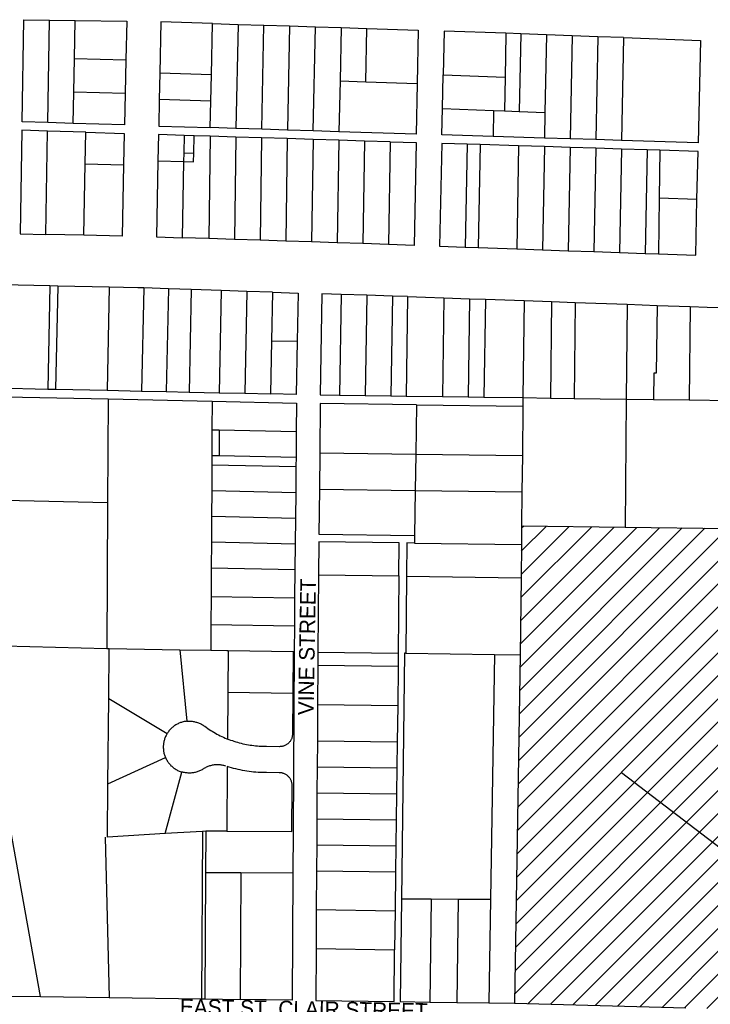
# Model space of a CAD drawing. Header units: feet. Extents: x 1267057 to 1687180, y 137439 to 673336.
# Tile 127 of 159: x 1369785 to 1371114, y 640807 to 642702. Entities that reach past the tile are written whole.
import ezdxf
from ezdxf.enums import TextEntityAlignment as Align

# ---------------------------------------------------------------- set-up
doc = ezdxf.new("R2010")
doc.units = ezdxf.units.FT
doc.header["$MEASUREMENT"] = 0
for name, color, linetype in [('eatpar', 32, 'Continuous'), ('junk', 1, 'Continuous'), ('SH_Data', 7, 'Continuous')]:
    doc.layers.add(name, color=color, linetype=linetype)
doc.styles.add('Slanted-Normal', font='font31.shx', dxfattribs={"height": 0.14})
doc.styles.get("Standard").update_dxf_attribs({"font": 'font31.shx'})
doc.dimstyles.get("Standard").update_dxf_attribs({"dimtxt": 0.18, "dimasz": 0.18, "dimexe": 0.18, "dimexo": 0.0625, "dimgap": 0.09, "dimtad": 0, "dimtih": 1, "dimtoh": 1, "dimdec": 4, "dimzin": 0, "dimdsep": 46, "dimtxsty": 'Standard', "dimcen": 0.09, "dimadec": 0, "dimazin": 0, "dimtfac": 1, "dimtdec": 4, "dimtofl": 0, "dimtmove": 0, "dimatfit": 3, "dimfxl": 1, "dimtolj": 1, "dimtzin": 0, "dimarcsym": 0})

msp = doc.modelspace()

# ---------------------------------------------------------------- hatches: boundary and pattern name
at = {"layer": 'junk'}
h = msp.add_hatch(dxfattribs=at)
h.set_pattern_fill('ANSI31', color=256, scale=250, style=0)
h.paths.add_polyline_path([(1370750.9, 641728), (1370950.2, 641725.2), (1371149.6, 641722.4), (1371133.1, 640797.9), (1371067, 640799.8), (1370737.2, 640808.9), (1370748.1, 641479.5), (1370749.8, 641628), (1370750.5, 641691.8)])

# ---------------------------------------------------------------- linework, layer by layer
at = {"layer": 'eatpar'}
for p, q in [((1369838.9, 642503.9), (1369842.5, 642701.2)), ((1369842.5, 642701.2), (1369891.9, 642700.6)), ((1369890.4, 642627.1), (1369891.9, 642700.6)), ((1370153.8, 642595.8), (1370155.9, 642694.4)), ((1370155.9, 642694.4), (1370205.4, 642692.9)), ((1370205.4, 642692.9), (1370201.2, 642492.7)), ((1370205.4, 642692.9), (1370255, 642691.3)), ((1370250.8, 642491.1), (1370255, 642691.3)), ((1370255, 642691.3), (1370304.5, 642689.8)), ((1370304.5, 642689.8), (1370300.4, 642489.6)), ((1370304.5, 642689.8), (1370354, 642688.2)), ((1370349.9, 642488), (1370354, 642688.2)), ((1370354, 642688.2), (1370403.5, 642686.6)), ((1370403.5, 642686.6), (1370401.4, 642584.2)), ((1370403.5, 642686.6), (1370453.1, 642685)), ((1370451, 642582.6), (1370453.1, 642685)), ((1370749.2, 642674.7), (1370720.8, 642675.8)), ((1370749.2, 642674.7), (1370746.5, 642525.3)), ((1370798.8, 642672.9), (1370749.2, 642674.7)), ((1370798.8, 642672.9), (1370795.9, 642523.4)), ((1370848.2, 642671.1), (1370798.8, 642672.9)), ((1370848.2, 642671.1), (1370844.5, 642472.6)), ((1370897.8, 642669.2), (1370848.2, 642671.1)), ((1370897.8, 642669.2), (1370894, 642471.1)), ((1370947.1, 642667.4), (1370897.8, 642669.2)), ((1370947.1, 642667.4), (1370943.5, 642469.5)), ((1369889.1, 642562.4), (1369890.4, 642627.1)), ((1369890.4, 642627.1), (1369989.2, 642625)), ((1369989.2, 642625), (1369987.9, 642559.9)), ((1370054.6, 642598.9), (1370053.6, 642548.1)), ((1370153.8, 642595.8), (1370054.6, 642598.9)), ((1370152.8, 642545), (1370153.8, 642595.8)), ((1370598.6, 642530.9), (1370600, 642595.9)), ((1370600, 642595.9), (1370719.2, 642591.4)), ((1370719.2, 642591.4), (1370718, 642526.4)), ((1370401.4, 642584.2), (1370399.4, 642486.4)), ((1370401.4, 642584.2), (1370451, 642582.6)), ((1370451, 642582.6), (1370550.1, 642579.4)), ((1369888, 642502.4), (1369889.1, 642562.4)), ((1369987.9, 642559.9), (1369889.1, 642562.4)), ((1370152.8, 642545), (1370053.6, 642548.1)), ((1370151.6, 642494.2), (1370152.8, 642545)), ((1370598.6, 642530.9), (1370697, 642527.2)), ((1370697, 642527.2), (1370696.1, 642477.2)), ((1370697, 642527.2), (1370718, 642526.4)), ((1370718, 642526.4), (1370746.5, 642525.3)), ((1370746.5, 642525.3), (1370795.9, 642523.4)), ((1370795.9, 642523.4), (1370795, 642474.1)), ((1369888, 642502.4), (1369838.9, 642503.9)), ((1370201.2, 642492.7), (1370151.6, 642494.2)), ((1370250.8, 642491.1), (1370201.2, 642492.7)), ((1369834.9, 642288.8), (1369838.2, 642487.5)), ((1369911.9, 642485.2), (1369838.2, 642487.5)), ((1369910.8, 642424.8), (1369911.9, 642485.2)), ((1370101.4, 642479.2), (1370100.8, 642445.5)), ((1370120.5, 642478.6), (1370101.4, 642479.2)), ((1370119.9, 642444.9), (1370120.5, 642478.6)), ((1370151.2, 642477.7), (1370120.5, 642478.6)), ((1370151.2, 642477.7), (1370149.1, 642280.6)), ((1370200.9, 642476.1), (1370151.2, 642477.7)), ((1370200.9, 642476.1), (1370198.4, 642279)), ((1370250.4, 642474.6), (1370200.9, 642476.1)), ((1370250.4, 642474.6), (1370247.8, 642277.4)), ((1370300, 642473), (1370250.4, 642474.6)), ((1370300.4, 642489.6), (1370250.8, 642491.1)), ((1370300, 642473), (1370297.1, 642275.8)), ((1370349.5, 642471.4), (1370300, 642473)), ((1370349.9, 642488), (1370300.4, 642489.6)), ((1370399.4, 642486.4), (1370349.9, 642488)), ((1370795, 642474.1), (1370696.1, 642477.2)), ((1370844.5, 642472.6), (1370795, 642474.1)), ((1370894, 642471.1), (1370844.5, 642472.6)), ((1370349.5, 642471.4), (1370346.5, 642274.1)), ((1370399.1, 642469.9), (1370349.5, 642471.4)), ((1370399.1, 642469.9), (1370395.8, 642272.5)), ((1370448.6, 642468.4), (1370399.1, 642469.9)), ((1370448.6, 642468.4), (1370445.1, 642270.9)), ((1370498.2, 642466.8), (1370448.6, 642468.4)), ((1370498.2, 642466.8), (1370494.5, 642269.2)), ((1370646.2, 642462.2), (1370642.6, 642264.2)), ((1370671, 642461.5), (1370646.2, 642462.2)), ((1370671, 642461.5), (1370667.4, 642263.3)), ((1370745.2, 642459.2), (1370671, 642461.5)), ((1370745.2, 642459.2), (1370741.5, 642260.8)), ((1370794.8, 642457.6), (1370745.2, 642459.2)), ((1370794.8, 642457.6), (1370791, 642259)), ((1370844.2, 642456.1), (1370794.8, 642457.6)), ((1370844.2, 642456.1), (1370840.5, 642257.2)), ((1370893.8, 642454.5), (1370844.2, 642456.1)), ((1370893.8, 642454.5), (1370890, 642255.5)), ((1370943.1, 642452.9), (1370893.8, 642454.5)), ((1370943.5, 642469.5), (1370894, 642471.1)), ((1370100.8, 642445.5), (1370100.4, 642429)), ((1370100.8, 642445.5), (1370119.9, 642444.9)), ((1370943.1, 642452.9), (1370939.5, 642253.8)), ((1370992.6, 642451.4), (1370943.1, 642452.9)), ((1370992.6, 642451.4), (1370988.9, 642252)), ((1371017.2, 642450.6), (1370992.6, 642451.4)), ((1371017.2, 642450.6), (1371016, 642358.9)), ((1369908.4, 642287.2), (1369910.8, 642424.8)), ((1369910.8, 642424.8), (1369984.9, 642422.6)), ((1370051, 642430.6), (1370100.4, 642429)), ((1370100.4, 642429), (1370097.5, 642282.4)), ((1371016, 642358.9), (1371014.5, 642251.1)), ((1371016, 642358.9), (1371088.5, 642356.2)), ((1369908.4, 642287.2), (1369834.9, 642288.8)), ((1370149.1, 642280.6), (1370097.5, 642282.4)), ((1370198.4, 642279), (1370149.1, 642280.6)), ((1370247.8, 642277.4), (1370198.4, 642279)), ((1370297.1, 642275.8), (1370247.8, 642277.4)), ((1370346.5, 642274.1), (1370297.1, 642275.8)), ((1370395.8, 642272.5), (1370346.5, 642274.1)), ((1370445.1, 642270.9), (1370395.8, 642272.5)), ((1370494.5, 642269.2), (1370445.1, 642270.9)), ((1370642.6, 642264.2), (1370667.4, 642263.3)), ((1370667.4, 642263.3), (1370741.5, 642260.8)), ((1370741.5, 642260.8), (1370791, 642259)), ((1370791, 642259), (1370840.5, 642257.2)), ((1370840.5, 642257.2), (1370890, 642255.5)), ((1370890, 642255.5), (1370939.5, 642253.8)), ((1370939.5, 642253.8), (1370988.9, 642252)), ((1370988.9, 642252), (1371014.5, 642251.1)), ((1369843.1, 642189.6), (1369839.1, 641991.1)), ((1369858.1, 642189.3), (1369843.1, 642189.6)), ((1369858.1, 642189.3), (1369854.1, 641990.8)), ((1369957.1, 642187.2), (1369858.1, 642189.3)), ((1369957.1, 642187.2), (1369953.1, 641988.6)), ((1370023.6, 642185.6), (1370019.6, 641987.2)), ((1370071, 642184.1), (1370023.6, 642185.6)), ((1370071, 642184.1), (1370067, 641986.2)), ((1370115, 642182.6), (1370071, 642184.1)), ((1370115, 642182.6), (1370111, 641985.2)), ((1370172.5, 642180.8), (1370115, 642182.6)), ((1370172.5, 642180.8), (1370168.5, 641984)), ((1370222, 642179.1), (1370172.5, 642180.8)), ((1370222, 642179.1), (1370217.9, 641982.9)), ((1370271.4, 642177.6), (1370222, 642179.1)), ((1370271.4, 642177.6), (1370269.5, 642084)), ((1370403.4, 642173.2), (1370400.4, 641979.4)), ((1370452.9, 642171.6), (1370403.4, 642173.2)), ((1370452.9, 642171.6), (1370449.9, 641978.8)), ((1370502.4, 642170), (1370452.9, 642171.6)), ((1370502.4, 642170), (1370499.4, 641978.1)), ((1370531.6, 642169), (1370502.4, 642170)), ((1370531.6, 642169), (1370528.8, 641977.6)), ((1370601.2, 642166.6), (1370598.4, 641976.7)), ((1370601.2, 642166.6), (1370650.8, 642164.9)), ((1370650.8, 642164.9), (1370647.9, 641976)), ((1370650.8, 642164.9), (1370681.2, 642163.8)), ((1370681.2, 642163.8), (1370678.4, 641975.6)), ((1370681.2, 642163.8), (1370755.6, 642161.2)), ((1370755.6, 642161.2), (1370753.5, 641974.5)), ((1370755.6, 642161.2), (1370808.5, 642159.3)), ((1370808.5, 642159.3), (1370806.4, 641973.8)), ((1370808.5, 642159.3), (1370854.1, 642157.7)), ((1370854.1, 642157.7), (1370852, 641973.1)), ((1370854.1, 642157.7), (1370954.1, 642154.2)), ((1370954.1, 642154.2), (1370952.1, 641971.7)), ((1370954.1, 642154.2), (1371011.8, 642152.1)), ((1371011.8, 642152.1), (1371075.5, 642149.9)), ((1371075.5, 642149.9), (1371073.5, 641970)), ((1370269.5, 642084), (1370267.4, 641981.9)), ((1370269.5, 642084), (1370319, 642082.9)), ((1369705.6, 641993.9), (1369839.1, 641991.1)), ((1369839.1, 641991.1), (1369854.1, 641990.8)), ((1369854.1, 641990.8), (1369953.1, 641988.6)), ((1369953.1, 641988.6), (1370019.6, 641987.2)), ((1370019.6, 641987.2), (1370067, 641986.2)), ((1370067, 641986.2), (1370111, 641985.2)), ((1370111, 641985.2), (1370168.5, 641984)), ((1370168.5, 641984), (1370217.9, 641982.9)), ((1370217.9, 641982.9), (1370267.4, 641981.9)), ((1369757.4, 641976.3), (1369955.4, 641972.1)), ((1369955.4, 641972.1), (1369954.2, 641772.2)), ((1369955.4, 641972.1), (1370155.2, 641967.8)), ((1370155.2, 641967.8), (1370155, 641912.8)), ((1370400.4, 641979.4), (1370449.9, 641978.8)), ((1370449.9, 641978.8), (1370499.4, 641978.1)), ((1370499.4, 641978.1), (1370528.8, 641977.6)), ((1370528.8, 641977.6), (1370598.4, 641976.7)), ((1370548.6, 641960.9), (1370547.1, 641865.9)), ((1370548.6, 641960.9), (1370753.4, 641958)), ((1370598.4, 641976.7), (1370647.9, 641976)), ((1370647.9, 641976), (1370678.4, 641975.6)), ((1370678.4, 641975.6), (1370753.5, 641974.5)), ((1370753.5, 641974.5), (1370753.4, 641958)), ((1370753.5, 641974.5), (1370806.4, 641973.8)), ((1370806.4, 641973.8), (1370852, 641973.1)), ((1370852, 641973.1), (1370952.1, 641971.7)), ((1370952.1, 641971.7), (1370950.2, 641725.2)), ((1370952.1, 641971.7), (1371004.8, 641970.9)), ((1371004.8, 641970.9), (1371073.5, 641970)), ((1371073.5, 641970), (1371152.4, 641968.9)), ((1370753.4, 641958), (1370752.4, 641863)), ((1370155, 641912.8), (1370154.8, 641863.2)), ((1370155, 641912.8), (1370169, 641912.4)), ((1370169, 641912.4), (1370168.8, 641862.9)), ((1370169, 641912.4), (1370317.2, 641909.2)), ((1370317.2, 641909.2), (1370316.8, 641859.8)), ((1370362.4, 641868.4), (1370361.8, 641798.4)), ((1370362.4, 641868.4), (1370547.1, 641865.9)), ((1370154.8, 641863.2), (1370154.6, 641845.2)), ((1370154.8, 641863.2), (1370168.8, 641862.9)), ((1370168.8, 641862.9), (1370316.8, 641859.8)), ((1370316.8, 641859.8), (1370316.6, 641841.8)), ((1370547.1, 641865.9), (1370546.1, 641795.9)), ((1370547.1, 641865.9), (1370752.4, 641863)), ((1370752.4, 641863), (1370751.6, 641793)), ((1370154.6, 641845.2), (1370154.4, 641795.8)), ((1370154.6, 641845.2), (1370316.6, 641841.8)), ((1370316.6, 641841.8), (1370316.1, 641792.2)), ((1370154.4, 641795.8), (1370154.1, 641746.2)), ((1370154.4, 641795.8), (1370316.1, 641792.2)), ((1370316.1, 641792.2), (1370315.6, 641742.8)), ((1370361.8, 641798.4), (1370546.1, 641795.9)), ((1370546.1, 641795.9), (1370544.8, 641709.1)), ((1370546.1, 641795.9), (1370751.6, 641793)), ((1370751.6, 641793), (1370750.9, 641728)), ((1369954.2, 641772.2), (1369756.2, 641776.6)), ((1369954.2, 641772.2), (1369952.6, 641491.6)), ((1370154.1, 641746.2), (1370153.9, 641696.8)), ((1370154.1, 641746.2), (1370315.6, 641742.8)), ((1370315.6, 641742.8), (1370315.1, 641693.2)), ((1370750.9, 641728), (1370750.5, 641691.8)), ((1370750.9, 641728), (1370950.2, 641725.2)), ((1370950.2, 641725.2), (1371149.6, 641722.4)), ((1370153.9, 641696.8), (1370153.6, 641647.2)), ((1370153.9, 641696.8), (1370315.1, 641693.2)), ((1370544.8, 641709.1), (1370544.6, 641694.6)), ((1370315.1, 641693.2), (1370314.6, 641643.8)), ((1370544.6, 641694.6), (1370750.5, 641691.8)), ((1370750.5, 641691.8), (1370749.8, 641628)), ((1370153.6, 641647.2), (1370153.2, 641591.8)), ((1370153.6, 641647.2), (1370314.6, 641643.8)), ((1370314.6, 641643.8), (1370314.1, 641589.2)), ((1370360.1, 641633.4), (1370358.8, 641484.9)), ((1370360.1, 641633.4), (1370514.9, 641631.3)), ((1370514.9, 641631.3), (1370513.5, 641482.8)), ((1370529.4, 641631.1), (1370528, 641482.6)), ((1370529.4, 641631.1), (1370749.8, 641628)), ((1370749.8, 641628), (1370748.1, 641479.5)), ((1370153.2, 641591.8), (1370152.9, 641537.8)), ((1370153.2, 641591.8), (1370314.1, 641589.2)), ((1370314.1, 641589.2), (1370313.6, 641535.1)), ((1370152.9, 641537.8), (1370152.6, 641488.2)), ((1370152.9, 641537.8), (1370313.6, 641535.1)), ((1370313.6, 641535.1), (1370313.2, 641485.6)), ((1369825.2, 640821.7), (1369703.4, 641498.2)), ((1369754.8, 641496.9), (1369952.6, 641491.6)), ((1369952.6, 641491.6), (1369957.2, 641491.5)), ((1369956.2, 641395.4), (1369957.2, 641491.5)), ((1369957.2, 641491.5), (1370093.1, 641489.2)), ((1370093.1, 641489.2), (1370152.6, 641488.2)), ((1370093.1, 641489.2), (1370106.4, 641351.7)), ((1370186, 641487.7), (1370185.5, 641407.7)), ((1370186, 641487.7), (1370311, 641485.7)), ((1370311, 641485.7), (1370310.5, 641405.6)), ((1370311, 641485.7), (1370313.2, 641485.6)), ((1370358.8, 641484.9), (1370358.6, 641459.9)), ((1370358.8, 641484.9), (1370513.5, 641482.8)), ((1370513.5, 641482.8), (1370513.2, 641457.8)), ((1370528, 641482.6), (1370698.6, 641480.2)), ((1370698.6, 641480.2), (1370691, 641009.1)), ((1370698.6, 641480.2), (1370748.1, 641479.5)), ((1370748.1, 641479.5), (1370737.2, 640808.9)), ((1370358.6, 641459.9), (1370358.1, 641384.1)), ((1370358.6, 641459.9), (1370513.2, 641457.8)), ((1370513.2, 641457.8), (1370512.4, 641381.9)), ((1369954.6, 641231.4), (1369956.2, 641395.4)), ((1369956.2, 641395.4), (1370068.5, 641327.8)), ((1370185.5, 641407.7), (1370184.9, 641317.5)), ((1370185.5, 641407.7), (1370310.5, 641405.6)), ((1370358.1, 641384.1), (1370357.8, 641314.1)), ((1370358.1, 641384.1), (1370512.4, 641381.9)), ((1370512.4, 641381.9), (1370511.5, 641311.9)), ((1370357.8, 641314.1), (1370357.4, 641264.1)), ((1370357.8, 641314.1), (1370511.5, 641311.9)), ((1370511.5, 641311.9), (1370510.9, 641261.9)), ((1369954.6, 641231.4), (1370065.4, 641282)), ((1370357.4, 641264.1), (1370357.1, 641214.1)), ((1370357.4, 641264.1), (1370510.9, 641261.9)), ((1370510.9, 641261.9), (1370510.2, 641211.9)), ((1370064.8, 641135.4), (1370097, 641253.9)), ((1370357.1, 641214.1), (1370356.8, 641164.1)), ((1370357.1, 641214.1), (1370510.2, 641211.9)), ((1370510.2, 641211.9), (1370509.6, 641161.9)), ((1370356.8, 641164.1), (1370509.6, 641161.9)), ((1370509.6, 641161.9), (1370509, 641111.9)), ((1369949.5, 641128.5), (1369957, 640819.9)), ((1370137, 641139.8), (1370064.8, 641135.4)), ((1370137, 641139.8), (1370135, 640817.4)), ((1370143, 641140.2), (1370137, 641139.8)), ((1370143, 641140.2), (1370142.5, 641060.2)), ((1370183.4, 641140), (1370143, 641140.2)), ((1370356.5, 641114.1), (1370356.1, 641064.1)), ((1370356.5, 641114.1), (1370509, 641111.9)), ((1370509, 641111.9), (1370508.4, 641061.9)), ((1370142.5, 641060.2), (1370141, 640817.3)), ((1370210.5, 641059.9), (1370142.5, 641060.2)), ((1370210.5, 641059.9), (1370209, 640816.3)), ((1370310.6, 641059.4), (1370210.5, 641059.9)), ((1370356.1, 641064.1), (1370355.6, 640989.1)), ((1370356.1, 641064.1), (1370508.4, 641061.9)), ((1370508.4, 641061.9), (1370507.5, 640986.9)), ((1370519.8, 641010), (1370577, 641009.7)), ((1370577, 641009.7), (1370574.6, 640811.2)), ((1370577, 641009.7), (1370628.6, 641009.4)), ((1370628.6, 641009.4), (1370626.4, 640810.5)), ((1370628.6, 641009.4), (1370691, 641009.1)), ((1370691, 641009.1), (1370687.8, 640809.6)), ((1370355.6, 640989.1), (1370355.2, 640914.1)), ((1370355.6, 640989.1), (1370507.5, 640986.9)), ((1370507.5, 640986.9), (1370506.6, 640911.9)), ((1370355.2, 640914.1), (1370506.6, 640911.9)), ((1369764.1, 640822.6), (1369825.2, 640821.7)), ((1369825.2, 640821.7), (1369957, 640819.9)), ((1369957, 640819.9), (1370135, 640817.4)), ((1370135, 640817.4), (1370141, 640817.3)), ((1370141, 640817.3), (1370209, 640816.3)), ((1370574.6, 640811.2), (1370626.4, 640810.5)), ((1370626.4, 640810.5), (1370687.8, 640809.6)), ((1370687.8, 640809.6), (1370737.2, 640808.9)), ((1370737.2, 640808.9), (1371067, 640799.8))]:
    msp.add_line(p, q, dxfattribs=at)
for points in [[(1369838.9, 642503.9), (1369789.6, 642505.5), (1369793, 642701.9), (1369842.5, 642701.2)], [(1369891.9, 642700.6), (1369990.9, 642699.2), (1369989.2, 642625)], [(1370155.9, 642694.4), (1370056.8, 642697.6), (1370054.6, 642598.9)], [(1370453.1, 642685), (1370552.1, 642681.8), (1370550.1, 642579.4)], [(1370720.8, 642675.8), (1370601.6, 642680.1), (1370600, 642595.9)], [(1370720.8, 642675.8), (1370720.8, 642673.9), (1370719.2, 642591.4)], [(1370947.1, 642667.4), (1371095.1, 642661.9), (1371090.9, 642464.9), (1370943.5, 642469.5)], [(1370550.1, 642579.4), (1370548.1, 642481.8), (1370399.4, 642486.4)], [(1369987.9, 642559.9), (1369986.5, 642499.4), (1369888, 642502.4)], [(1370053.6, 642548.1), (1370052.5, 642497.3), (1370151.6, 642494.2)], [(1370696.1, 642477.2), (1370597.6, 642480.2), (1370598.6, 642530.9)], [(1369838.2, 642487.5), (1369789.2, 642489), (1369785.9, 642289.9), (1369834.9, 642288.8)], [(1369911.9, 642485.2), (1369986.1, 642482.9), (1369984.9, 642422.6)], [(1370101.4, 642479.2), (1370052.1, 642480.8), (1370051, 642430.6)], [(1370498.2, 642466.8), (1370547.8, 642465.3), (1370543.9, 642267.6), (1370494.5, 642269.2)], [(1370646.2, 642462.2), (1370597.2, 642463.8), (1370593.2, 642265.9), (1370642.6, 642264.2)], [(1370100.4, 642429), (1370119.6, 642428.4), (1370119.9, 642444.9)], [(1371088.5, 642356.2), (1371090.5, 642448.4), (1371017.2, 642450.6)], [(1369984.9, 642422.6), (1369982, 642285.6), (1369908.4, 642287.2)], [(1370051, 642430.6), (1370047.9, 642284), (1370097.5, 642282.4)], [(1371014.5, 642251.1), (1371086.1, 642248.6), (1371088.5, 642356.2)], [(1369843.1, 642189.6), (1369750.9, 642191.6), (1369709.8, 642192.5)], [(1370023.6, 642185.6), (1370012.5, 642186), (1369957.1, 642187.2)], [(1370271.4, 642177.6), (1370320.9, 642175.9), (1370319, 642082.9)], [(1370403.4, 642173.2), (1370366.5, 642174.4), (1370363.5, 641979.9), (1370400.4, 641979.4)], [(1370531.6, 642169), (1370565.9, 642167.9), (1370601.2, 642166.6)], [(1371011.8, 642152.1), (1371010.2, 642021.7), (1371005.2, 642021.8), (1371004.8, 641970.9)], [(1371075.5, 642149.9), (1371108, 642148.8), (1371154.4, 642147.1)], [(1370319, 642082.9), (1370316.9, 641980.8), (1370267.4, 641981.9)], [(1370155.2, 641967.8), (1370317.8, 641964.2), (1370317.2, 641909.2)], [(1370548.6, 641960.9), (1370363.2, 641963.4), (1370362.4, 641868.4)], [(1370361.8, 641798.4), (1370360.9, 641711.7), (1370544.8, 641709.1)], [(1370514.9, 641631.3), (1370515.5, 641695.1), (1370360.8, 641697.2), (1370360.1, 641633.4)], [(1370544.6, 641694.6), (1370530, 641694.9), (1370529.4, 641631.1)], [(1370152.6, 641488.2), (1370183.6, 641487.8), (1370186, 641487.7)], [(1370313.2, 641485.6), (1370311.1, 641139.4), (1370310.6, 641059.4)], [(1370528, 641482.6), (1370525.5, 641482.7), (1370519.8, 641010)], [(1370310.5, 641405.6), (1370310, 641327.6), (1370310, 641326.3), (1370309.9, 641325.1), (1370309.6, 641323.8), (1370309.5, 641322.4), (1370309.1, 641321.2), (1370308.8, 641319.9), (1370308.4, 641318.7), (1370307.9, 641317.5), (1370307.2, 641316.3), (1370306.6, 641315.1), (1370306, 641314.1), (1370305.2, 641312.9), (1370304.4, 641311.9), (1370303.5, 641310.9), (1370302.6, 641310), (1370301.8, 641309.1), (1370300.8, 641308.2), (1370299.6, 641307.4), (1370298.6, 641306.7), (1370297.5, 641306), (1370296.4, 641305.4), (1370295.1, 641304.8), (1370293.9, 641304.3), (1370292.8, 641303.9), (1370291.4, 641303.5), (1370290.1, 641303.2), (1370288.9, 641303), (1370287.6, 641302.8), (1370286.2, 641302.8), (1370285, 641302.7), (1370259.9, 641302.8), (1370256.4, 641302.8), (1370252.9, 641302.9), (1370249.4, 641303.1), (1370245.9, 641303.2), (1370242.4, 641303.6), (1370238.9, 641303.9), (1370235.5, 641304.2), (1370232, 641304.8), (1370228.5, 641305.2), (1370225.1, 641305.8), (1370221.6, 641306.5), (1370218.2, 641307.2), (1370214.9, 641307.9), (1370211.5, 641308.8), (1370208.1, 641309.6), (1370204.8, 641310.6), (1370201.4, 641311.6), (1370198, 641312.6), (1370194.8, 641313.8), (1370191.4, 641314.9), (1370188.1, 641316.1), (1370184.9, 641317.5)], [(1370106.4, 641351.7), (1370104.8, 641351.4), (1370103, 641351.2), (1370101.4, 641350.9), (1370099.6, 641350.5), (1370097.9, 641350.1), (1370096.2, 641349.6), (1370094.6, 641349), (1370093, 641348.4), (1370091.4, 641347.8), (1370089.8, 641347), (1370088.2, 641346.2), (1370086.6, 641345.4), (1370085.1, 641344.5), (1370083.8, 641343.6), (1370082.2, 641342.6), (1370080.9, 641341.6), (1370079.5, 641340.5), (1370078.1, 641339.4), (1370076.9, 641338.2), (1370075.6, 641336.9), (1370074.4, 641335.7), (1370073.2, 641334.4), (1370072.1, 641333.1), (1370071.1, 641331.6), (1370070.1, 641330.2), (1370069.1, 641328.8), (1370068.5, 641327.8)], [(1370106.4, 641351.7), (1370108.2, 641351.8), (1370110, 641351.9), (1370111.8, 641351.9), (1370113.5, 641351.8), (1370115.2, 641351.7), (1370117, 641351.6), (1370118.6, 641351.3), (1370120.4, 641351), (1370122.1, 641350.7), (1370123.8, 641350.2), (1370125.5, 641349.8), (1370127.1, 641349.2), (1370128.8, 641348.7), (1370130.4, 641348.1), (1370132, 641347.4), (1370133.6, 641346.6), (1370135.1, 641345.8), (1370136.6, 641344.9), (1370138.1, 641344), (1370139.6, 641343.1), (1370141, 641342.1), (1370143.9, 641340), (1370146.8, 641338), (1370149.6, 641336.1), (1370152.5, 641334.1), (1370155.5, 641332.3), (1370158.5, 641330.5), (1370161.5, 641328.8), (1370164.6, 641327.1), (1370167.6, 641325.4), (1370170.8, 641323.8), (1370173.9, 641322.3), (1370177.1, 641320.8), (1370180.2, 641319.4), (1370183.5, 641318), (1370184.9, 641317.5)], [(1370068.5, 641327.8), (1370067.4, 641325.8), (1370066.5, 641324.2), (1370065.8, 641322.6), (1370065.1, 641321.1), (1370064.4, 641319.4), (1370063.9, 641317.8), (1370063.4, 641316.1), (1370062.9, 641314.4), (1370062.5, 641312.8), (1370062.1, 641311), (1370061.8, 641309.3), (1370061.6, 641307.6), (1370061.4, 641305.8), (1370061.2, 641304.1), (1370061.2, 641302.4), (1370061.2, 641300.6), (1370061.4, 641298.9), (1370061.5, 641297.1), (1370061.6, 641295.4), (1370061.9, 641293.7), (1370062.2, 641291.9), (1370062.6, 641290.2), (1370063, 641288.6), (1370063.5, 641286.9), (1370064.1, 641285.2), (1370064.8, 641283.6), (1370065.4, 641282)], [(1370065.4, 641282), (1370066.1, 641280.4), (1370066.9, 641278.8), (1370067.8, 641277.3), (1370068.6, 641275.8), (1370069.5, 641274.3), (1370070.5, 641272.9), (1370071.5, 641271.5), (1370072.6, 641270.1), (1370073.8, 641268.8), (1370075, 641267.5), (1370076.1, 641266.2), (1370077.5, 641265.1), (1370078.8, 641263.9), (1370080.1, 641262.8), (1370081.5, 641261.7), (1370082.9, 641260.7), (1370084.4, 641259.8), (1370085.9, 641258.8), (1370087.4, 641257.9), (1370088.9, 641257.1), (1370090.5, 641256.4), (1370092.1, 641255.7), (1370093.8, 641255.1), (1370095.4, 641254.5), (1370097, 641253.9)], [(1370181.4, 641265.4), (1370179.8, 641266), (1370178, 641266.4), (1370176.4, 641266.8), (1370174.6, 641267.2), (1370172.9, 641267.4), (1370171.1, 641267.7), (1370169.4, 641267.9), (1370167.8, 641267.9), (1370166, 641268), (1370164.2, 641268), (1370162.5, 641267.9), (1370160.8, 641267.8), (1370159, 641267.6), (1370157.2, 641267.3), (1370155.5, 641267), (1370153.9, 641266.6), (1370152.1, 641266.1), (1370150.5, 641265.6), (1370148.9, 641265.1), (1370147.2, 641264.5), (1370145.6, 641263.8), (1370144, 641263.1), (1370142.5, 641262.3), (1370140.9, 641261.4), (1370139.4, 641260.6), (1370138.4, 641259.9), (1370137.4, 641259.2), (1370135.9, 641258.3), (1370134.2, 641257.5), (1370132.8, 641256.8), (1370131.1, 641256), (1370129.5, 641255.3), (1370127.9, 641254.8), (1370126.2, 641254.2), (1370124.6, 641253.7), (1370122.9, 641253.2), (1370121.1, 641252.9), (1370119.5, 641252.6), (1370117.8, 641252.3), (1370116, 641252.1), (1370114.2, 641251.9), (1370112.5, 641251.9), (1370110.8, 641251.9), (1370109, 641251.9), (1370107.2, 641252.1), (1370105.5, 641252.2), (1370103.9, 641252.4), (1370102.1, 641252.8), (1370100.4, 641253.1), (1370098.8, 641253.5), (1370097, 641253.9)], [(1370183.4, 641140), (1370308.9, 641139.4), (1370309.4, 641227.6), (1370309.4, 641228.8), (1370309.2, 641230.1), (1370309.1, 641231.4), (1370308.9, 641232.8), (1370308.6, 641234), (1370308.2, 641235.2), (1370307.8, 641236.5), (1370307.2, 641237.7), (1370306.8, 641238.9), (1370306.1, 641240.1), (1370305.4, 641241.2), (1370304.8, 641242.2), (1370303.9, 641243.3), (1370303, 641244.3), (1370302.1, 641245.2), (1370301.2, 641246.2), (1370300.2, 641247), (1370299.2, 641247.8), (1370298.1, 641248.6), (1370297, 641249.2), (1370295.9, 641249.9), (1370294.6, 641250.4), (1370293.5, 641251), (1370292.2, 641251.4), (1370291, 641251.8), (1370289.8, 641252.1), (1370288.5, 641252.4), (1370287.1, 641252.6), (1370285.9, 641252.6), (1370284.4, 641252.7), (1370259.8, 641252.8), (1370257, 641252.8), (1370252.8, 641252.9), (1370248.4, 641253), (1370244, 641253.2), (1370239.6, 641253.6), (1370235.2, 641254), (1370231, 641254.4), (1370226.6, 641255), (1370222.2, 641255.6), (1370218, 641256.3), (1370213.8, 641257.1), (1370209.4, 641257.9), (1370205.1, 641258.9), (1370200.9, 641259.9), (1370196.6, 641260.9), (1370192.5, 641262.1), (1370188.2, 641263.3), (1370184.1, 641264.6), (1370183.4, 641140)], [(1370064.8, 641135.4), (1369953.6, 641128.8), (1369954.6, 641231.4)], [(1370356.8, 641164.1), (1370356.6, 641139), (1370356.5, 641114.1)], [(1370310.6, 641059.4), (1370309, 640814.9), (1370209, 640816.3)], [(1370519.8, 641010), (1370517.4, 640812), (1370574.6, 640811.2)], [(1370355.2, 640914.1), (1370354.6, 640814.3), (1370505.4, 640812.2), (1370506.6, 640911.9)]]:
    msp.add_lwpolyline(points, dxfattribs=at)

# ---------------------------------------------------------------- texts
at = {"layer": 'junk'}
msp.add_text('EAST ST. CLAIR STREET', height=30, rotation=359, dxfattribs=at).set_placement((1370331.7, 640798.1), align=Align.MIDDLE_CENTER)
at = {"layer": 'SH_Data', "style": 'Slanted-Normal'}
msp.add_text('VINE STREET', height=30, rotation=89, dxfattribs=at).set_placement((1370337.8, 641494.9), align=Align.MIDDLE_CENTER)

# ---------------------------------------------------------------- leaders
at = {"layer": 'junk', "annotation_type": 0, "has_hookline": 1, "hookline_direction": 0, "text_width": 788.2}
msp.add_leader([(1370943, 641253), (1371236.9, 641028.2), (1371458.1, 641028.2)], dimstyle='Standard', override={"dimgap": 0.09, "dimtad": 0}, dxfattribs=at)

doc.saveas('drawing.dxf')
